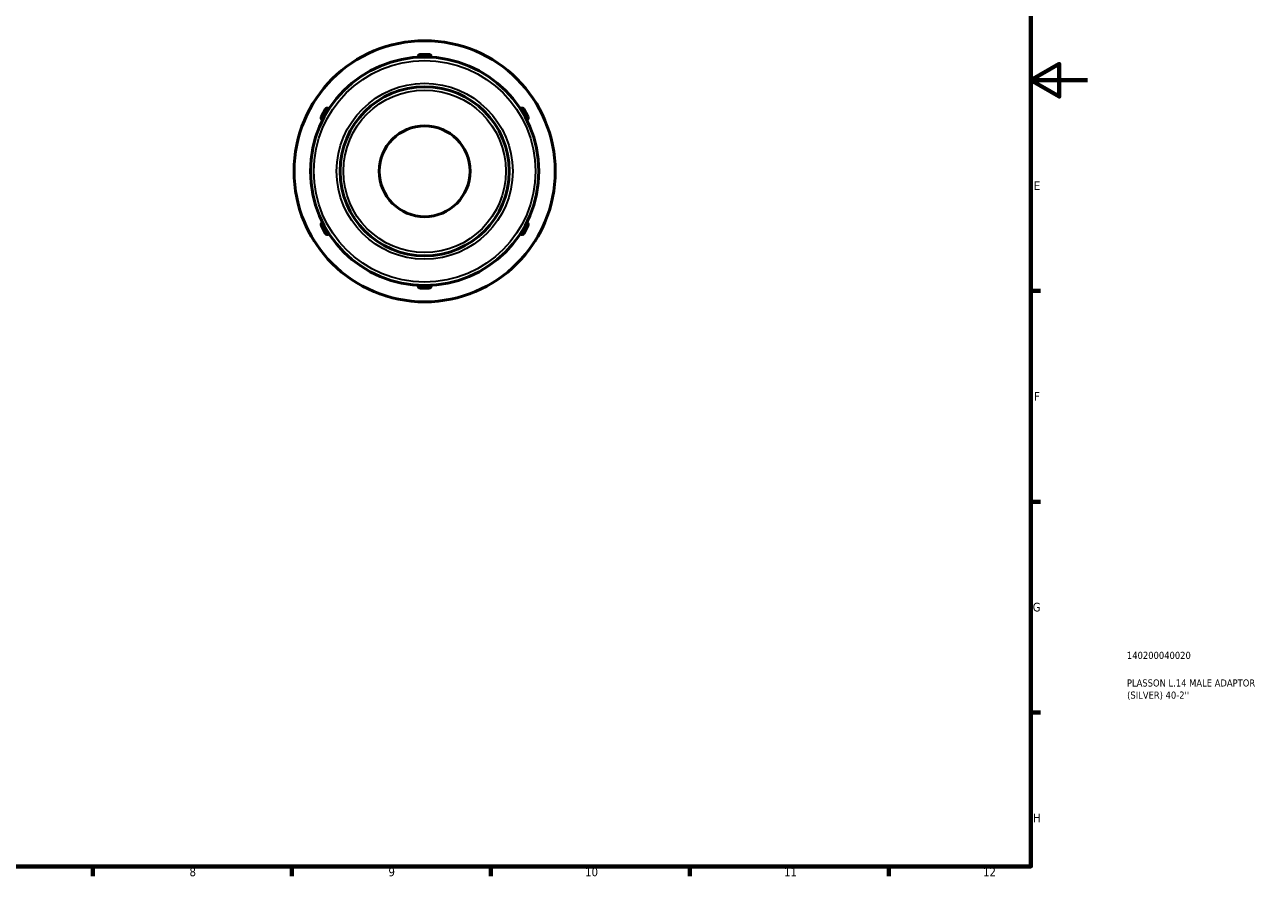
# Model space of a CAD drawing. Header units: millimetres. Extents: x 0 to 903, y 0 to 594.
# Tile 6 of 9: x 467 to 903, y 17 to 317. Entities that reach past the tile are written whole.
import ezdxf

# ---------------------------------------------------------------- set-up
doc = ezdxf.new("R2010")
doc.units = ezdxf.units.MM
for name, color, linetype, lineweight in [('Border (ANSI)', 7, 'Continuous', 70), ('Title (ISO)', 7, 'Continuous', 50), ('Visible (ANSI)', 7, 'Continuous', 50), ('Visible Narrow (ANSI)', 7, 'Continuous', 35)]:
    doc.layers.add(name, color=color, linetype=linetype, lineweight=lineweight)
doc.styles.add('Note Text (ANSI)', font='tahoma.ttf')
doc.styles.add('Note Text (ISO)', font='tahoma.ttf')

# ---------------------------------------------------------------- blocks, each defined once
blk = doc.blocks.new('Borders Default Border')
at = {"layer": 'Border (ANSI)'}
for p, q in [((821, 222.75), (824.45, 222.75)), ((821, 148.5), (824.45, 148.5)), ((821, 74.25), (824.45, 74.25)), ((490.58, 20), (490.58, 16.55)), ((560.67, 20), (560.67, 16.55)), ((630.75, 20), (630.75, 16.55)), ((700.83, 20), (700.83, 16.55)), ((770.92, 20), (770.92, 16.55))]:
    blk.add_line(p, q, dxfattribs=at)
at = {"layer": 'Border (ANSI)', "flags": 128}
for points in [[(20, 20), (20, 574), (821, 574), (821, 20), (20, 20)], [(841, 297), (821, 297), (831, 302.77), (831, 291.23), (821, 297)]]:
    blk.add_lwpolyline(points, dxfattribs=at)
at = {"layer": 'Border (ANSI)', "attachment_point": 7, "style": 'Note Text (ANSI)'}
for s, insert, char_height in [('E', (822.05, 258.35), 3.05), ('F', (822.14, 184.1), 3.05), ('G', (821.66, 109.79), 3.05), ('H', (821.81, 35.6), 3.05), ('8', (524.63, 16.48), 3.05), ('9', (594.7, 16.49), 3.05), ('10', (663.96, 16.49), 3.048), ('11', (734.04, 16.55), 3.048), ('12', (804.13, 16.55), 3.048)]:
    blk.add_mtext(s, dxfattribs=dict(at, insert=insert, char_height=char_height))
blk = doc.blocks.new('Title Blocks ISO')
at = {"layer": 'Title (ISO)', "color": 232, "true_color": 0xca0064, "style": 'Note Text (ISO)'}
for tag, p in [('PART_NUMBER_001', (33.84, 73.13)), ('DESCRIPTION_001', (33.84, 63.4)), ('DESCRIPTION_002', (33.91, 59.12))]:
    blk.add_attdef(tag, p, '', height=2.5, dxfattribs=at)

msp = doc.modelspace()

# ---------------------------------------------------------------- linework, layer by layer
at = {"layer": 'Visible (ANSI)'}
for p, q in [((607.465, 310.927), (605.965, 310.927)), ((608.965, 310.927), (607.465, 310.927)), ((608.965, 306.087), (605.965, 306.087)), ((605.165, 305.17), (605.165, 305.287)), ((605.165, 305.17), (605.165, 305.101)), ((609.765, 305.287), (609.765, 305.17)), ((609.765, 305.101), (609.765, 305.17)), ((568.378, 289.226), (567.628, 287.927)), ((647.302, 287.927), (646.552, 289.226)), ((567.628, 287.927), (566.878, 286.628)), ((572.57, 286.806), (571.07, 284.208)), ((573.663, 287.099), (573.764, 287.04)), ((573.823, 287.006), (573.764, 287.04)), ((641.166, 287.04), (641.106, 287.006)), ((641.166, 287.04), (641.267, 287.099)), ((643.86, 284.208), (642.36, 286.806)), ((648.052, 286.628), (647.302, 287.927)), ((571.464, 283.057), (571.363, 283.115)), ((571.464, 283.057), (571.523, 283.022)), ((643.406, 283.022), (643.466, 283.057)), ((643.567, 283.115), (643.466, 283.057)), ((571.07, 245.647), (572.57, 243.049)), ((571.363, 246.74), (571.464, 246.798)), ((571.523, 246.832), (571.464, 246.798)), ((642.36, 243.049), (643.86, 245.647)), ((643.466, 246.798), (643.406, 246.832)), ((643.466, 246.798), (643.567, 246.74)), ((566.878, 243.226), (567.628, 241.927)), ((567.628, 241.927), (568.378, 240.628)), ((573.764, 242.814), (573.663, 242.756)), ((573.764, 242.814), (573.823, 242.849)), ((641.106, 242.849), (641.166, 242.814)), ((641.267, 242.756), (641.166, 242.814)), ((646.552, 240.628), (647.302, 241.927)), ((647.302, 241.927), (648.052, 243.226)), ((605.165, 224.754), (605.165, 224.685)), ((605.165, 224.568), (605.165, 224.685)), ((605.965, 223.768), (608.965, 223.768)), ((609.765, 224.685), (609.765, 224.754)), ((609.765, 224.685), (609.765, 224.568)), ((605.965, 218.927), (607.465, 218.927)), ((607.465, 218.927), (608.965, 218.927))]:
    msp.add_line(p, q, dxfattribs=at)
for radius in [46, 40.239, 29.807, 16]:
    msp.add_circle((607.465, 264.927), radius, dxfattribs=at)
for centre, start, end in [((605.965, 310.127), 90, 106.35314), ((608.965, 310.127), 73.64686, 90), ((605.965, 305.287), 90, 180), ((608.965, 305.287), 0, 90), ((569.071, 288.826), 133.64686, 150), ((645.859, 288.826), 30, 46.35314), ((567.571, 286.228), 150, 166.35314), ((571.763, 283.808), 150, 240), ((573.263, 286.406), 60, 150), ((641.667, 286.406), 30, 120), ((643.167, 283.808), 300, 30), ((647.359, 286.228), 13.64686, 30), ((571.763, 246.047), 120, 210), ((643.167, 246.047), 330, 60), ((567.571, 243.626), 193.64686, 210), ((569.071, 241.028), 210, 226.35314), ((573.263, 243.449), 210, 300), ((641.667, 243.449), 240, 330), ((645.859, 241.028), 313.64686, 330), ((647.359, 243.626), 330, 346.35314), ((605.965, 224.568), 180, 270), ((608.965, 224.568), 270, 0), ((605.965, 219.727), 253.64686, 270), ((608.965, 219.727), 270, 286.35314)]:
    msp.add_arc(centre, 0.8, start, end, dxfattribs=at)
at = {"layer": 'Visible Narrow (ANSI)'}
for p, q in [((605.965, 306.086), (605.965, 305.768)), ((605.965, 305.169), (605.965, 305.706)), ((606.115, 305.735), (608.815, 305.735)), ((608.965, 305.768), (608.965, 306.086)), ((608.965, 305.706), (608.965, 305.169)), ((571.071, 284.208), (571.346, 284.049)), ((571.865, 283.749), (571.4, 284.017)), ((571.449, 284.162), (572.799, 286.5)), ((572.846, 286.647), (572.571, 286.806)), ((572.9, 286.615), (573.365, 286.347)), ((641.565, 286.347), (642.03, 286.615)), ((642.359, 286.806), (642.084, 286.647)), ((642.131, 286.5), (643.481, 284.162)), ((643.53, 284.017), (643.065, 283.749)), ((643.584, 284.049), (643.859, 284.208)), ((571.346, 245.806), (571.071, 245.647)), ((571.4, 245.837), (571.865, 246.106)), ((572.799, 243.354), (571.449, 245.693)), ((643.481, 245.693), (642.131, 243.354)), ((643.065, 246.106), (643.53, 245.837)), ((643.859, 245.647), (643.584, 245.806)), ((572.571, 243.049), (572.846, 243.208)), ((573.365, 243.508), (572.9, 243.239)), ((642.03, 243.239), (641.565, 243.508)), ((642.084, 243.208), (642.359, 243.049)), ((605.965, 224.149), (605.965, 224.686)), ((605.965, 224.087), (605.965, 223.769)), ((608.815, 224.119), (606.115, 224.119)), ((608.965, 224.686), (608.965, 224.149)), ((608.965, 223.769), (608.965, 224.087))]:
    msp.add_line(p, q, dxfattribs=at)
for radius in [39.039, 31.007, 28.607]:
    msp.add_circle((607.465, 264.927), radius, dxfattribs=at)
for centre, major_axis, start_param, end_param in [((605.965, 305.17), (-0.8, 0), 4.7909288, 6.2046455), ((608.965, 305.17), (0.8, 0), 0.0785398, 1.4922565), ((571.864, 283.749), (-0.4, -0.693), 4.7909288, 6.2046455), ((573.364, 286.348), (0.4, 0.693), 0.0785398, 1.4922565), ((641.566, 286.348), (-0.4, 0.693), 4.7909288, 6.2046455), ((643.066, 283.749), (0.4, -0.693), 0.0785398, 1.4922565), ((571.864, 246.105), (-0.4, 0.693), 0.0785398, 1.4922565), ((643.066, 246.105), (0.4, 0.693), 4.7909288, 6.2046455), ((573.364, 243.507), (0.4, -0.693), 4.7909288, 6.2046455), ((641.566, 243.507), (-0.4, -0.693), 0.0785398, 1.4922565), ((605.965, 224.685), (-0.8, 0), 0.0785398, 1.4922565), ((608.965, 224.685), (0.8, 0), 4.7909288, 6.2046455)]:
    msp.add_ellipse(centre, major_axis=major_axis, ratio=0.7071068, start_param=start_param, end_param=end_param, dxfattribs=at)

# ---------------------------------------------------------------- block references
msp.add_blockref('Borders Default Border', (0, 0))
msp.add_blockref('Title Blocks ISO', (821, 20)).add_auto_attribs({'PART_NUMBER_001': '140200040020', 'DESCRIPTION_001': 'PLASSON L.14 MALE ADAPTOR', 'DESCRIPTION_002': "(SILVER) 40-2''"})

doc.saveas('drawing.dxf')
